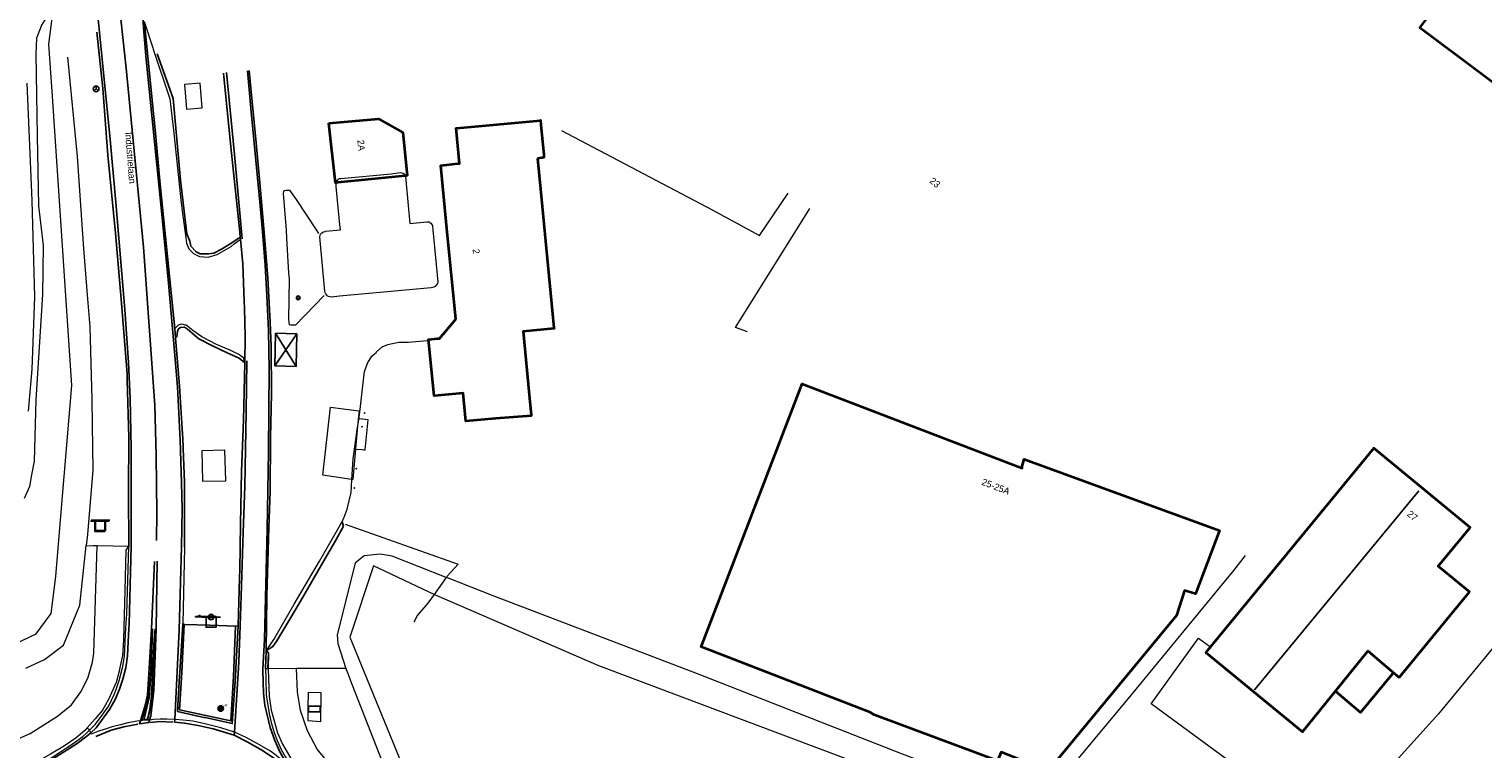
# Model space of a CAD drawing. Header units: metres. Extents: x 169249 to 194689, y 406250 to 412203.
# Tile 83 of 256: x 172695 to 172910, y 406530 to 406637. Entities that reach past the tile are written whole.
import ezdxf
from ezdxf.enums import TextEntityAlignment as Align

# ---------------------------------------------------------------- set-up
doc = ezdxf.new("R2010")
doc.units = ezdxf.units.M
doc.layers.get('0').update_dxf_attribs({"linetype": 'CONTINUOUS'})
for name, color, linetype, lineweight in [('BGT_NLCS_N264$0$B-WE-GW-WATERGANG_INSTEEK-G', 252, 'CONTINUOUS', 18), ('BGT_NLCS_N264$0$B-WE-GW-WATERGANG_SLOOT_BODEM-G', 252, 'CONTINUOUS', 18), ('BGT_NLCS_N264$0$B-WE-GW-WATERGANG_WATERLIJN-G', 252, 'CONTINUOUS', 18), ('BGT_NLCS_N264$0$B-WE-IE-TERREINAFSCHEIDING_KUNSTMATIG_HEKWERK-G', 252, 'BGT_NLCS_N264$0$IE-TERREINAFSCHEIDING-KUNSTMATIG', 18), ('BGT_NLCS_N264$0$B-WE-OG-BREUKLIJN-G', 252, 'CONTINUOUS', 18), ('BGT_NLCS_N264$0$B-WE-OG-TOPOGRAFIE_BEBOUWING-G', 252, 'CONTINUOUS', 35), ('BGT_NLCS_N264$0$B-WE-OG-TOPOGRAFIE_BEBOUWING_LUIFEL-G', 252, 'CONTINUOUS', 18), ('BGT_NLCS_N264$0$B-WE-OG-TOPOGRAFIE_CULTUURSCHEIDING-G', 252, 'CONTINUOUS', 18), ('BGT_NLCS_N264$0$B-WE-OG-TOPOGRAFIE_TERREIN_GROEN-GV', 252, 'CONTINUOUS', 18), ('BGT_NLCS_N264$0$B-WE-OG-TOPOGRAFIE_WATER-GV', 252, 'CONTINUOUS', 18), ('BGT_NLCS_N264$0$B-WE-OG-TOPOGRAFIE_WEG_BERM-GV', 252, 'CONTINUOUS', 18), ('BGT_NLCS_N264$0$B-WE-OG-TOPOGRAFIE_WEG_RIJWEG-GV', 252, 'CONTINUOUS', 18), ('BGT_NLCS_N264$0$B-WE-OG-TOPOGRAFIE_WEG_VERHARD-G', 252, 'CONTINUOUS', 18), ('BGT_NLCS_N264$0$B-WE-VW-BEWEGWIJZERING_DRAAGCONSTRUCTIE-S', 252, 'CONTINUOUS', 25), ('BGT_NLCS_N264$0$B-WE-VW-VERKEERSTEKEN_BORD-S', 252, 'CONTINUOUS', 25), ('X-XX-AL-REFERENTIE-G', 7, 'CONTINUOUS', 18)]:
    doc.layers.add(name, color=color, linetype=linetype, lineweight=lineweight)
for name, color, linetype in [('BGT_NLCS_N264$0$B-WE-IE-MEUBILAIR_WEGMEUBILAIR-S', 252, 'CONTINUOUS'), ('BGT_NLCS_N264$0$B-WE-KG-KADASTRAAL_NOK-G', 252, 'CONTINUOUS'), ('BGT_NLCS_N264$0$B-WE-OG-TOPOGRAFIE_WEG_RIJWEG-G', 252, 'CONTINUOUS'), ('BGT_NLCS_N264$0$B-WE-OG-TOPOGRAFIE_WEG_VERKEERSEILAND-GV', 252, 'CONTINUOUS'), ('BGT_NLCS_N264$0$B-WE-VH-KANTOPSLUITING-G', 252, 'CONTINUOUS'), ('BGT_NLCS_N264$0$B-WE-VW-MARKERING-G', 252, 'CONTINUOUS'), ('BGT_NLCS_N264$0$Label_Nummeraanduidingreeks', 252, 'CONTINUOUS'), ('BGT_NLCS_N264$0$Label_Openbareruimte', 252, 'CONTINUOUS')]:
    doc.layers.add(name, color=color, linetype=linetype)
doc.styles.add('BGT_NLCS_N264$0$NLCS-ISO', font='NLCS-ISO.ttf')
doc.styles.add('BGT_NLCS_N264$0$STANDARD', font='txt')
doc.linetypes.add('BGT_NLCS_N264$0$IE-TERREINAFSCHEIDING-KUNSTMATIG', pattern='A,4,[82,NLCS.SHX,S=0.75,R=90,X=0,Y=0],4,-2', length=10)

# ---------------------------------------------------------------- blocks, each defined once
blk = doc.blocks.new('BGT_NLCS_N264$0$SIE-WEG_STRAATNAAMBORD_PAAL-SO')
blk.add_line((-0.3, 0), (0.3, 0))
for radius in [0.2, 0.0745]:
    blk.add_circle((0, 0), radius)
at = {"style": 'BGT_NLCS_N264$0$NLCS-ISO'}
blk.add_attdef('STRAATNAAMBORD', (0.28, 0.29), '', height=0.35, dxfattribs=at)
blk = doc.blocks.new('BGT_NLCS_N264$0$SIE-WEG_WEGWIJZER-SO')
for q in [(-0.29, -0.29), (0, 0.41), (0.29, -0.29)]:
    blk.add_line((0, 0), q)
blk.add_circle((0, 0), 0.413)
blk = doc.blocks.new('BGT_NLCS_N264$0$SVW-VERKEERSTEKEN_BORD_ANWB-SO')
blk.add_line((-1.375, 0), (1.375, 0))
at = {"flags": 128}
blk.add_lwpolyline([(-0.75, 0), (-0.75, -1.5), (0.75, -1.5), (0.75, 0)], close=True, dxfattribs=at)
blk = doc.blocks.new('BGT_NLCS_N264$0$SIE-WEG_SCHRIKHEK')
for points in [[(-1.125, 0), (-1.125, 0.1), (-1.5, 0.1), (-1.5, 0)], [(-0.375, 0), (-0.375, 0.1), (-0.75, 0.1), (-0.75, 0)], [(0.375, 0.1), (0, 0.1), (0, 0), (0.375, 0)], [(1.125, 0), (1.125, 0.1), (0.75, 0.1), (0.75, 0)]]:
    blk.add_hatch(color=0).paths.add_polyline_path(points)
at = {"color": 0}
for p, q in [((-1.125, 0), (-1.125, 0.1)), ((-0.75, 0), (-0.75, 0.1)), ((-0.375, 0), (-0.375, 0.1)), ((0, 0.1), (0, 0)), ((0.375, 0.1), (0.375, 0)), ((0.75, 0.1), (0.75, 0)), ((1.125, 0.1), (1.125, 0))]:
    blk.add_line(p, q, dxfattribs=at)
at = {"flags": 128}
for points in [[(-1.5, 0.1), (1.5, 0.1), (1.5, 0), (-1.5, 0)], [(-1.0125, 0.1), (-1.0125, 0.25), (-0.8625, 0.25), (-0.8625, 0.1)], [(0.8625, 0.1), (0.8625, 0.25), (1.0125, 0.25), (1.0125, 0.1)]]:
    blk.add_lwpolyline(points, close=True, dxfattribs=at)
blk = doc.blocks.new('BGT_NLCS_N264$0$SIE-WEG_RECLAMEZUIL-SO')
for p, q in [((-0.194425, 0.194425), (0.194425, 0.194425)), ((-0.194425, -0.194425), (-0.194425, 0.194425)), ((0.194425, -0.194425), (0.194425, 0.194425)), ((-0.194425, -0.194425), (0.194425, -0.194425))]:
    blk.add_line(p, q)
blk.add_circle((0, 0), 0.275)
at = {"style": 'BGT_NLCS_N264$0$NLCS-ISO'}
blk.add_text('R', height=0.275, dxfattribs=at).set_placement((0, 0), align=Align.MIDDLE_CENTER)
blk = doc.blocks.new('BGT_NLCS_N264$0$SKL-ET_OV_KAST_ALGEMEEN-SO')
for p, q in [((-0.91, 0.44), (0.84, 0.44)), ((-0.91, -0.43), (-0.91, 0.44)), ((0.84, 0.44), (0.84, -0.43)), ((0.84, -0.43), (-0.91, -0.43))]:
    blk.add_line(p, q)
blk = doc.blocks.new('BGT_NLCS_N264')
at = {"layer": 'BGT_NLCS_N264$0$B-WE-GW-WATERGANG_INSTEEK-G'}
for points in [[(172700.52, 406632.54, 17.44), (172701.93, 406617.83, 17.41), (172702.55, 406609.19, 17.37), (172702.9, 406604.23, 17.34), (172703.4, 406597.95, 17.33), (172703.82, 406592.6, 17.32), (172704.15, 406581.86, 17.31), (172704.19, 406578.03, 17.3), (172704.28, 406571.36, 17.27), (172703.47, 406561.85, 17.22), (172703.29, 406560.2, 17.21)], [(172694.72, 406580.13, 16.05), (172695.31, 406586.36, 16.12), (172695.66, 406597.06, 16.04), (172695.28, 406611.32, 16.07), (172694.56, 406628.7, 16.12)], [(172756.65, 406555.49, 17.65), (172748.64, 406558.64, 17.65), (172746.83, 406558.93, 17.68), (172744.47, 406558.68, 17.68), (172744.01, 406558.31, 17.69), (172743.17, 406557.62, 17.69), (172740.47, 406547.01, 17.68), (172740.56, 406545.72, 17.68), (172741.79, 406542.02, 17.59)], [(172844.41, 406521.56, 17.75), (172842.19, 406522.4, 17.78), (172839.65, 406523.47, 17.78), (172824.27, 406529.33, 17.79), (172793.86, 406541.2, 17.73), (172763.61, 406552.75, 17.64), (172756.81, 406555.43, 17.65), (172756.65, 406555.49, 17.65)]]:
    blk.add_polyline3d(points, dxfattribs=at)
at = {"layer": 'BGT_NLCS_N264$0$B-WE-GW-WATERGANG_SLOOT_BODEM-G'}
blk.add_line((172754.96, 406552.89, 15.71), (172754.84, 406552.94, 15.72), dxfattribs=at)
for points in [[(172691.54, 406545.06, 15.76), (172695.88, 406547.12, 15.67), (172698.08, 406550.14, 15.76), (172698.8, 406555.61, 15.63), (172699.64, 406565.73, 15.69), (172701.16, 406583.94, 15.8), (172698.29, 406626.78, 15.9), (172697.78, 406634.48, 15.92), (172698.27, 406638.28, 16.26), (172698.39, 406640.41, 16.22), (172698.39, 406640.44, 16.22), (172698.12, 406640.4, 16.22), (172697.9, 406640.37, 16.22), (172697.5, 406640.28, 16.16), (172697.56, 406638.76, 16.21), (172696.77, 406637.45, 16.04), (172696.73, 406637.38, 16.04), (172695.93, 406635.36, 15.95), (172695.83, 406632.99, 15.83), (172696.05, 406620.9, 15.82), (172696.24, 406610.54, 15.8)], [(172754.84, 406552.94, 15.72), (172754.12, 406553.29, 15.75), (172745.89, 406557.22, 16.11), (172742.36, 406546.62, 16.1), (172752.65, 406521.55, 15.88), (172775.82, 406513.61, 15.87), (172799.5, 406506.88, 15.89), (172816.36, 406502.91, 16.26), (172827.38, 406500.96, 15.71), (172857.82, 406495.55, 15.63), (172879.55, 406492.47, 15.67), (172898.6, 406490.38, 15.56), (172926.21, 406487.4, 15.79), (172945.4, 406485.6, 15.83), (172967.27, 406483.04, 15.77), (172977.07, 406482.54, 15.83), (172984.19, 406482.93, 15.73)]]:
    blk.add_polyline3d(points, dxfattribs=at)
at = {"layer": 'BGT_NLCS_N264$0$B-WE-GW-WATERGANG_WATERLIJN-G'}
for points in [[(172696.24, 406610.54, 15.8), (172696.93, 406604.63, 15.8), (172696.83, 406597.42, 15.8), (172695.85, 406581.8, 15.8), (172695.57, 406572.72, 15.8), (172695.2, 406570.69, 15.8), (172694.89, 406568.94, 15.8), (172694.12, 406567.16, 15.8)], [(172842.12, 406518.64, 15.81), (172834.68, 406521.57, 15.81), (172779.25, 406542.41, 15.81), (172771.14, 406545.91, 15.78), (172758.59, 406551.32, 15.73), (172754.96, 406552.89, 15.71)]]:
    blk.add_polyline3d(points, dxfattribs=at)
at = {"layer": 'BGT_NLCS_N264$0$B-WE-IE-MEUBILAIR_WEGMEUBILAIR-S'}
for p in [(172744.54, 406579.85, 18.36), (172744.16, 406577.8, 18.25), (172743.34, 406571.59, 18.41), (172743.05, 406568.74, 18.12)]:
    blk.add_point(p, dxfattribs=at)
at = {"layer": 'BGT_NLCS_N264$0$B-WE-IE-TERREINAFSCHEIDING_KUNSTMATIG_HEKWERK-G'}
for points in [[(172741.68, 406563.36, 18.32), (172758.41, 406557.45, 18.25), (172756.85, 406555.75, 18.12), (172756.77, 406555.65, 18.12), (172756.65, 406555.49, 18.04)], [(172844.41, 406521.56, 17.87), (172844.74, 406521.98, 18.09), (172844.86, 406522.13, 18.09), (172857.48, 406537.27, 18.22), (172873.37, 406556.52, 18.23), (172875.06, 406558.75, 18.25)], [(172756.65, 406555.49, 18.04), (172754.86, 406552.97, 16.89), (172754.84, 406552.94, 16.88)], [(172754.84, 406552.94, 16.88), (172753.94, 406551.68, 16.3), (172752.37, 406549.88, 16.18), (172751.85, 406548.88, 16.17)]]:
    blk.add_polyline3d(points, dxfattribs=at)
at = {"layer": 'BGT_NLCS_N264$0$B-WE-KG-KADASTRAAL_NOK-G'}
blk.add_line((172900.75, 406568.34, 24.24), (172876.4, 406538.82, 24.21), dxfattribs=at)
at = {"layer": 'BGT_NLCS_N264$0$B-WE-OG-BREUKLIJN-G'}
blk.add_polyline3d([(172713.46, 406547.87, 17.56), (172713.34, 406546.28, 17.61), (172712.93, 406537.91, 17.64), (172712.69, 406535.99, 17.64), (172712.33, 406534.48, 17.64), (172711.86, 406534.47, 17.64), (172712.17, 406535.56, 17.72), (172712.66, 406537.72, 17.61), (172712.98, 406541.79, 17.61), (172713.19, 406547.9, 17.57)], dxfattribs=at)
at = {"layer": 'BGT_NLCS_N264$0$B-WE-OG-TOPOGRAFIE_BEBOUWING-G'}
for points in [[(172932.98, 406612.95, 25.19), (172928.45, 406616.33, 25.19), (172900.93, 406636.9, 25.19), (172915.71, 406656.7, 25.19)], [(172739.27, 406622.76, 21.24), (172746.6, 406623.41, 21.51), (172750.19, 406621.38, 21.57), (172750.86, 406615, 20.98), (172750.7, 406614.99, 20.98), (172750.56, 406614.97, 20.98)], [(172740.34, 406613.94, 20.93), (172740.23, 406613.93, 20.93), (172739.27, 406622.76, 21.24)], [(172770.17, 406617.56, 22.64), (172770.61, 406613.02, 22.36), (172772.61, 406592.46, 21.08), (172772.62, 406592.37, 21.07), (172768.05, 406591.91, 21.99), (172768.99, 406582.04, 22.01), (172769.22, 406579.53, 22.01), (172769.23, 406579.44, 22.01), (172764, 406579.01, 21.98), (172759.57, 406578.65, 21.95), (172759.17, 406582.76, 21.95), (172754.89, 406582.38, 21.95), (172754.86, 406582.38, 21.95), (172754, 406590.71, 21.95), (172754.04, 406590.71, 21.95), (172755.36, 406590.86, 22.01), (172755.63, 406590.89, 22.03), (172758.05, 406593.76, 21.15), (172758.06, 406593.78, 21.15), (172757.13, 406603.17, 21.77), (172756.74, 406607.18, 22.04), (172755.82, 406616.48, 22.66), (172755.84, 406616.48, 22.66), (172757.94, 406616.73, 22.61), (172758.59, 406616.81, 22.6), (172758.14, 406622.01, 22.62), (172758.15, 406622.01, 22.62), (172770.62, 406623.19, 22.65), (172770.62, 406623.2, 22.65), (172770.68, 406622.51, 22.65), (172771.1, 406618.02, 22.66), (172771.13, 406617.67, 22.66), (172770.17, 406617.56, 22.64)], [(172750.56, 406614.97, 20.98), (172740.56, 406613.97, 20.93), (172740.34, 406613.94, 20.93)], [(172842, 406571.72, 23.21), (172842, 406571.97, 22.49), (172842.28, 406573.03, 22.49), (172871.24, 406562.42, 22.38), (172867.69, 406553.05, 22.38), (172866.02, 406553.57, 22.4), (172864.85, 406549.85, 22.4), (172845.85, 406526.83, 22.39), (172838.87, 406529.61, 22.39), (172838.35, 406528.34, 22.4), (172820.05, 406535.16, 22.45), (172819.53, 406535.5, 22.97), (172794.41, 406545.21, 23.09), (172794.5, 406545.45, 23.09), (172809.41, 406584.15, 23.14), (172842, 406571.69, 23.29), (172842, 406571.72, 23.21)], [(172897.84, 406540.65, 23.38), (172908.27, 406553.38, 23.38), (172903.62, 406557.16, 23.38), (172908.38, 406562.87, 23.38), (172894.1, 406574.62, 23.38), (172869.21, 406544.39, 23.38), (172883.52, 406532.62, 23.38), (172893.17, 406544.54, 23.38), (172893.21, 406544.6, 23.38), (172895.91, 406542.3, 23.38), (172897.84, 406540.65, 23.38)], [(172896.85, 406541.2, 21.15), (172892.11, 406535.48, 21.15), (172888.5, 406538.53, 21.15)]]:
    blk.add_polyline3d(points, dxfattribs=at)
at = {"layer": 'BGT_NLCS_N264$0$B-WE-OG-TOPOGRAFIE_BEBOUWING_LUIFEL-G'}
for points in [[(172750.56, 406614.97, 24.15), (172750.6, 406614.9, 24.15), (172750.65, 406614.32, 24.14), (172751.25, 406607.89, 24.05), (172753.79, 406608.18, 24.09), (172754.12, 406608.14, 24.09), (172754.2, 406608.08, 24.09), (172754.38, 406607.96, 24.09), (172754.57, 406607.74, 24.09), (172754.6, 406607.57, 24.09), (172754.66, 406606.98, 24.09), (172755.42, 406599.25, 24.07), (172755.36, 406599.02, 24.08), (172755.15, 406598.76, 24.1), (172755.02, 406598.58, 24.1), (172754.8, 406598.47, 24.1), (172754.59, 406598.41, 24.1), (172754.42, 406598.4, 24.08), (172740.82, 406597.13, 24.12), (172739.57, 406597.01, 24.13), (172739.22, 406597.11, 24.13), (172739.02, 406597.22, 24.13), (172738.96, 406597.29, 24.12), (172738.84, 406597.43, 24.12), (172738.79, 406597.52, 24.12), (172738.7, 406597.67, 24.12), (172738.68, 406597.7, 24.12), (172738.67, 406597.9, 24.12), (172737.92, 406605.93, 24.11), (172737.92, 406605.95, 24.11), (172738, 406606.32, 24.11), (172738.21, 406606.54, 24.11), (172738.44, 406606.68, 24.12), (172738.68, 406606.75, 24.12), (172738.76, 406606.77, 24.12), (172740.96, 406606.98, 24.1), (172740.89, 406607.73, 24.1), (172740.33, 406613.39, 24.11), (172740.32, 406613.49, 24.11), (172740.33, 406613.83, 24.11), (172740.34, 406613.94, 24.11)], [(172740.34, 406613.94, 24.11), (172740.35, 406614.07, 24.11), (172740.5, 406614.31, 24.11), (172740.52, 406614.33, 24.11)], [(172740.52, 406614.33, 24.11), (172740.66, 406614.46, 24.11), (172740.8, 406614.58, 24.11), (172741.01, 406614.59, 24.11), (172748.47, 406615.28, 24.12), (172749.86, 406615.45, 24.14), (172750.24, 406615.37, 24.15), (172750.25, 406615.37, 24.15), (172750.44, 406615.2, 24.15), (172750.51, 406615.05, 24.15), (172750.56, 406614.97, 24.15)]]:
    blk.add_polyline3d(points, dxfattribs=at)
at = {"layer": 'BGT_NLCS_N264$0$B-WE-OG-TOPOGRAFIE_CULTUURSCHEIDING-G'}
blk.add_polyline3d([(172720.44, 406574.25, 17.71), (172720.55, 406569.73, 17.73), (172723.96, 406569.82, 17.77), (172723.83, 406574.35, 17.73), (172720.44, 406574.25, 17.71)], dxfattribs=at)
at = {"layer": 'BGT_NLCS_N264$0$B-WE-OG-TOPOGRAFIE_TERREIN_GROEN-GV'}
for p, q in [((172709.62, 406560.09, 17.43), (172709.72, 406560.1, 17.45)), ((172717.86, 406559.99, 17.58), (172717.6, 406548.68, 17.59)), ((172725.81, 406548.33, 17.66), (172726.04, 406556.57, 5.06)), ((172730.27, 406544.37, 0.89), (172730.18, 406541.96, 17.68))]:
    blk.add_line(p, q, dxfattribs=at)
at = {"layer": 'BGT_NLCS_N264$0$B-WE-OG-TOPOGRAFIE_WATER-GV'}
blk.add_line((172703.29, 406560.2, 17.21), (172704.38, 406560.18, 17.25), dxfattribs=at)
for points in [[(172694.37, 406542.06, 17.24), (172697.1, 406543.34, 17.13), (172699.93, 406545.44, 17.13), (172702.37, 406551.39, 17.19), (172703.29, 406560.2, 17.21)], [(172741.79, 406542.02, 17.59), (172742.05, 406541.25, 17.57), (172742.65, 406539.69, 17.57), (172748.63, 406524.42, 17.52), (172749.17, 406523.64, 17.5), (172750.67, 406521.48, 17.48), (172752.12, 406519.92, 17.47), (172753.73, 406518.99, 17.47), (172768.64, 406513.93, 17.37), (172787.89, 406508.14, 17.31), (172813.67, 406502.02, 17.33), (172835.01, 406497.5, 17.35), (172856.69, 406494.06, 17.38), (172867.53, 406492.55, 17.45), (172899.8, 406488.53, 17.52), (172929.15, 406485.55, 17.53), (172952.54, 406482.66, 17.59), (172961.71, 406481.51, 17.62), (172964.84, 406481.12, 17.63), (172977.53, 406480.6, 17.64), (172988.12, 406480.85, 17.7)]]:
    blk.add_polyline3d(points, dxfattribs=at)
at = {"layer": 'BGT_NLCS_N264$0$B-WE-OG-TOPOGRAFIE_WEG_BERM-GV'}
for p, q in [((172704.94, 406560.17, 17.27), (172704.38, 406560.18, 17.25)), ((172709.62, 406560.09, 17.43), (172704.94, 406560.17, 17.27)), ((172730.18, 406541.96, 17.68), (172729.87, 406541.95, 17.55)), ((172730.25, 406541.96, 17.71), (172730.18, 406541.96, 17.68)), ((172734.48, 406541.98, 17.67), (172730.25, 406541.96, 17.71)), ((172703.79, 406532.87, 17.71), (172703.43, 406533.2, 17.81))]:
    blk.add_line(p, q, dxfattribs=at)
for points in [[(172455.27, 406585.46, 17.38), (172508.57, 406575.14, 17.39), (172565.99, 406561.95, 17.44), (172671.75, 406534.13, 17.55), (172683.95, 406530.84, 17.62), (172686.86, 406530.44, 17.66), (172688.31, 406530.5, 17.7), (172689.4, 406530.62, 17.7), (172690.68, 406530.84, 17.7), (172693.29, 406531.64, 17.73), (172695.01, 406532.39, 17.74), (172699.06, 406534.96, 17.73), (172701.11, 406536.62, 17.72), (172702.48, 406538.55, 17.67), (172703.05, 406539.58, 17.66), (172703.57, 406540.74, 17.64), (172704.21, 406542.94, 17.59), (172704.43, 406544.28, 17.54), (172704.94, 406560.17, 17.27)], [(172709.62, 406560.09, 17.43), (172709.47, 406559.97, 17.55), (172709.19, 406559.53, 17.55), (172709.02, 406553.56, 17.59), (172708.83, 406546.26, 17.61), (172708.65, 406543.91, 17.62), (172708.28, 406542.17, 17.66), (172708.17, 406541.61, 17.67), (172707.75, 406539.93, 17.72), (172706.58, 406537.4, 17.76), (172705.69, 406535.85, 17.76), (172704.63, 406534.53, 17.83), (172703.43, 406533.2, 17.81)], [(172703.79, 406532.87, 17.71), (172704.65, 406533.76, 17.68), (172705.64, 406535.1, 17.68), (172706.63, 406536.48, 17.63), (172707.42, 406538.15, 17.61), (172707.79, 406539.05, 17.61), (172708.19, 406540.22, 17.58), (172708.63, 406541.91, 17.55), (172708.67, 406542.15, 17.54), (172708.7, 406542.31, 17.54), (172708.95, 406543.81, 17.5), (172709.18, 406548.02, 17.45), (172709.3, 406550.09, 17.43), (172709.62, 406560.09, 17.43)], [(172729.87, 406541.95, 17.55), (172729.9, 406540.41, 17.59), (172729.96, 406538.14, 17.64), (172730.15, 406536.81, 17.67), (172730.46, 406535.09, 17.67), (172730.68, 406533.99, 17.71), (172731.13, 406532.54, 17.72), (172731.61, 406531.32, 17.74), (172732.2, 406530, 17.77), (172732.83, 406528.86, 17.73), (172733.33, 406528.18, 17.77)], [(172730.25, 406541.96, 17.71), (172730.32, 406540.4, 17.75), (172730.43, 406537.9, 17.8), (172730.71, 406535.85, 17.8), (172731.64, 406532.48, 17.83), (172732.39, 406530.8, 17.84), (172733.76, 406528.42, 17.85)], [(172741.79, 406542.02, 17.59), (172735.64, 406541.98, 17.65), (172734.48, 406541.98, 17.67)], [(172869.3, 406484.97, 17.66), (172869.59, 406487.58, 17.75), (172845.43, 406491.1, 17.71), (172812.99, 406497.18, 17.69), (172794.46, 406501.47, 17.69), (172770.53, 406507.38, 17.68), (172759.59, 406510.27, 17.68), (172755.11, 406511.48, 17.68), (172751.97, 406512.32, 17.68), (172750.44, 406512.95, 17.68), (172749.45, 406513.44, 17.69), (172747.71, 406514.68, 17.69), (172745.79, 406516.99, 17.77), (172744.38, 406519.67, 17.78), (172743, 406522.58, 17.79), (172741.35, 406525.2, 17.78), (172740.52, 406526.37, 17.78), (172739.42, 406527.76, 17.78), (172737.54, 406530.06, 17.78), (172736.1, 406532.76, 17.75), (172735.03, 406535.79, 17.7), (172734.6, 406538.56, 17.65), (172734.48, 406541.98, 17.67)], [(172736.15, 406536.22, 17.66), (172736.13, 406534.28, 17.65), (172736.78, 406534.24, 17.66), (172738.08, 406534.16, 17.68), (172738.11, 406538.38, 17.68), (172736.18, 406538.47, 17.67), (172736.15, 406536.22, 17.66)], [(172703.43, 406533.2, 17.81), (172703.1, 406532.84, 17.81), (172701.8, 406531.72, 17.81), (172700.07, 406530.53, 17.82), (172698, 406529.29, 17.81), (172696.08, 406528.23, 17.8)], [(172696.32, 406527.8, 17.71), (172697.64, 406528.47, 17.71), (172699.33, 406529.57, 17.73), (172700.53, 406530.34, 17.73), (172701.38, 406530.89, 17.71), (172702.77, 406531.93, 17.72), (172703.45, 406532.53, 17.71), (172703.79, 406532.87, 17.71)]]:
    blk.add_polyline3d(points, dxfattribs=at)
at = {"layer": 'BGT_NLCS_N264$0$B-WE-OG-TOPOGRAFIE_WEG_RIJWEG-G'}
for p, q in [((172726.13, 406605.9, 17.7), (172726.16, 406605.61, 17.7)), ((172716.53, 406590.96, 17.62), (172716.42, 406592.38, 17.62))]:
    blk.add_line(p, q, dxfattribs=at)
for points in [[(172716.42, 406592.38, 17.62), (172715.65, 406600.11, 17.64), (172714.44, 406611.76, 17.64), (172714.26, 406613.67, 17.65), (172713.54, 406621.31, 17.69), (172711.97, 406637.06, 17.75), (172711.9, 406637.81, 17.76)], [(172704.87, 406636.23, 17.72), (172705.77, 406627.9, 17.68), (172706.5, 406618.03, 17.63), (172707.63, 406606.49, 17.6), (172708.52, 406596.13, 17.57), (172709.34, 406585.63, 17.63), (172709.35, 406585.43, 17.63), (172709.37, 406584.7, 17.62), (172709.61, 406576.2, 17.49), (172709.56, 406568.17, 17.47), (172709.62, 406560.09, 17.43)], [(172723.63, 406630.17, 17.73), (172724.72, 406619.25, 17.7), (172726.05, 406606.64, 17.7), (172726.13, 406605.9, 17.7)], [(172729.94, 406544.61, 17.54), (172730.07, 406552.78, 17.59), (172730.36, 406562.88, 17.6), (172730.56, 406568.2, 17.61), (172730.61, 406576.21, 17.68), (172730.75, 406582.66, 17.74), (172730.68, 406589.69, 17.77), (172730.57, 406593.28, 17.76), (172730.21, 406599.88, 17.76), (172729.73, 406605.98, 17.78), (172729.13, 406612.87, 17.75), (172728.46, 406619.84, 17.79), (172727.68, 406627.95, 17.81), (172727.43, 406630.57, 17.82)], [(172726.16, 406605.61, 17.7), (172726.48, 406601.95, 17.72), (172726.72, 406596.38, 17.71), (172726.75, 406595.35, 17.71), (172726.85, 406591.23, 17.7), (172726.85, 406591.08, 17.7), (172726.85, 406590.9, 17.7), (172726.81, 406587.54, 17.67), (172726.81, 406587.28, 17.66)], [(172717.86, 406559.99, 17.58), (172717.88, 406568.45, 17.61), (172717.88, 406568.81, 17.61), (172717.85, 406569.59, 17.61), (172717.71, 406573.32, 17.61), (172717.61, 406576.02, 17.61), (172717.52, 406577.48, 17.61), (172717.11, 406583.81, 17.62), (172716.53, 406590.96, 17.62)], [(172726.81, 406587.28, 17.66), (172726.62, 406578.78, 17.66), (172726.3, 406571.16, 17.64), (172726.14, 406563.38, 17.64), (172726.04, 406556.57, 17.65)], [(172726.04, 406556.57, 17.65), (172726.02, 406555.5, 17.66), (172725.81, 406548.33, 17.66)], [(172729.87, 406541.95, 17.55), (172729.86, 406542.06, 17.55), (172729.94, 406544.61, 17.54)]]:
    blk.add_polyline3d(points, dxfattribs=at)
at = {"layer": 'BGT_NLCS_N264$0$B-WE-OG-TOPOGRAFIE_WEG_RIJWEG-GV'}
for p, q in [((172711.59, 406534.29, 17.64), (172711.33, 406534.26, 17.73)), ((172712.38, 406534.34, 17.73), (172711.59, 406534.29, 17.64)), ((172712.67, 406534.37, 17.74), (172712.38, 406534.34, 17.73)), ((172703.96, 406532.47, 17.72), (172703.79, 406532.87, 17.71))]:
    blk.add_line(p, q, dxfattribs=at)
for points in [[(172711.59, 406534.29, 17.64), (172712.19, 406536.2, 17.68), (172712.64, 406538.24, 17.66), (172712.79, 406540.41, 17.63), (172712.86, 406541.8, 17.58), (172712.97, 406544.07, 17.55), (172713.19, 406547.9, 17.52)], [(172713.47, 406547.87, 17.52), (172713.24, 406542.12, 17.56), (172713.24, 406541.78, 17.57), (172713.19, 406539.09, 17.6), (172713.08, 406537.51, 17.65), (172712.83, 406536.11, 17.67), (172712.38, 406534.34, 17.73)], [(172711.33, 406534.26, 17.73), (172710.85, 406534.21, 17.71), (172709.45, 406533.96, 17.71), (172708.37, 406533.68, 17.71), (172707.13, 406533.36, 17.71), (172706.08, 406533.03, 17.71), (172705.04, 406532.67, 17.71), (172704.03, 406532.3, 17.71), (172703.96, 406532.47, 17.72)], [(172716.42, 406534.47, 17.78), (172715.24, 406534.5, 17.73), (172714.26, 406534.49, 17.73), (172713.25, 406534.43, 17.73), (172712.67, 406534.37, 17.74)], [(172725.25, 406532.57, 17.78), (172723.23, 406533.23, 17.73), (172721.08, 406533.75, 17.73), (172720.68, 406533.84, 17.73), (172719.11, 406534.18, 17.73), (172717.66, 406534.37, 17.73), (172716.42, 406534.47, 17.78)], [(172732.98, 406527.91, 17.78), (172732.65, 406528.14, 17.73), (172731.42, 406529.14, 17.73), (172730.58, 406529.78, 17.73), (172728.96, 406530.72, 17.73), (172727.01, 406531.78, 17.73), (172725.25, 406532.57, 17.78)]]:
    blk.add_polyline3d(points, dxfattribs=at)
at = {"layer": 'BGT_NLCS_N264$0$B-WE-OG-TOPOGRAFIE_WEG_VERHARD-G'}
for points in [[(172711.9, 406637.81, 17.76), (172713.16, 406633.94, 17.74), (172713.23, 406633.73, 17.74), (172715.7, 406626.36, 17.7), (172716.21, 406621.75, 17.66), (172717.32, 406611.42, 17.64), (172717.49, 406609.79, 17.63), (172718.04, 406605.8, 17.6), (172718.14, 406605.01, 17.59), (172718.49, 406604.15, 17.57), (172719.19, 406603.49, 17.56), (172720.06, 406603.04, 17.56), (172721.36, 406602.95, 17.57), (172722.71, 406603.34, 17.59), (172724.76, 406604.53, 17.66), (172725.24, 406604.9, 17.68), (172726.1, 406605.56, 17.7), (172726.16, 406605.61, 17.7)], [(172718.14, 406624.83, 18.2), (172720.48, 406625.02, 18.2), (172720.2, 406628.71, 18.21), (172717.84, 406628.51, 18.19), (172718.14, 406624.83, 18.2)], [(172773.72, 406621.71, 18.43), (172796.14, 406609.9, 18.25), (172803.08, 406606.13, 18.21), (172807.32, 406612.41, 18.22)], [(172738.55, 406597.23, 17.98), (172734.29, 406592.85, 17.84), (172733.95, 406592.84, 17.84), (172733.64, 406592.83, 17.84), (172733.62, 406592.83, 17.84), (172733.61, 406592.83, 17.84), (172733.44, 406592.92, 17.84), (172733.34, 406593.7, 17.82), (172733.4, 406599.72, 17.81), (172733.34, 406600.63, 17.81), (172733.04, 406605.71, 17.79), (172732.97, 406606.92, 17.78), (172732.51, 406612.36, 17.75), (172732.58, 406612.67, 17.75), (172732.6, 406612.76, 17.75), (172732.71, 406612.78, 17.75), (172732.97, 406612.83, 17.75), (172733.23, 406612.85, 17.75), (172733.41, 406612.86, 17.75), (172734.4, 406611.47, 17.77), (172737.45, 406606.81, 17.78), (172737.7, 406606.43, 17.79)], [(172801.29, 406591.87, 18.19), (172799.51, 406592.51, 18.23), (172810.52, 406610.15, 18.29)], [(172726.81, 406587.28, 17.66), (172726.64, 406587.91, 17.65), (172726.61, 406588.01, 17.65), (172726.47, 406588.11, 17.65), (172726.13, 406588.36, 17.65), (172726.02, 406588.44, 17.65), (172724.8, 406589.06, 17.65), (172722.62, 406589.97, 17.6), (172720.43, 406591.13, 17.59), (172719.09, 406592.05, 17.56), (172718.11, 406592.83, 17.6), (172717.94, 406592.87, 17.6), (172717.64, 406592.95, 17.61), (172717.36, 406593.02, 17.61), (172716.92, 406592.85, 17.62), (172716.51, 406592.47, 17.62), (172716.42, 406592.38, 17.62)], [(172743.47, 406577.37, 18.02), (172743.69, 406578.89, 18.02), (172743.89, 406580.38, 18.02), (172744.32, 406584.32, 18.06), (172744.52, 406586, 18.05), (172745.04, 406587.33, 18.04), (172745.33, 406587.79, 18.04), (172745.6, 406588.24, 18.03), (172746.32, 406588.88, 18.03), (172746.33, 406588.89, 18.03), (172746.33, 406588.89, 18.04), (172747.17, 406589.66, 18.05), (172747.99, 406590.01, 18.05), (172749.63, 406590.35, 18.06), (172750.07, 406590.34, 18.08), (172750.99, 406590.33, 18.12), (172753.83, 406590.6, 18.13)], [(172738.38, 406570.63, 18.1), (172739.49, 406580.71, 18.11), (172743.68, 406580.17, 18.05), (172743.73, 406580.17, 18.05), (172743.61, 406578.9, 18.06), (172743.47, 406577.37, 18.06)], [(172743.25, 406574.5, 18.23), (172744.2, 406574.42, 18.25), (172744.42, 406574.41, 18.26), (172744.61, 406574.39, 18.26), (172745.06, 406578.85, 18.27), (172743.73, 406578.98, 18.25)], [(172743.47, 406577.37, 18.06), (172743.2, 406574.53, 18.07), (172742.78, 406569.99, 18.09), (172742.67, 406570.01, 18.09)], [(172742.67, 406570.01, 18.03), (172742.77, 406571.52, 18.02), (172742.86, 406573.08, 18.01), (172743.47, 406577.37, 18.02)], [(172742.67, 406570.01, 18.09), (172742.61, 406570.01, 18.09), (172738.38, 406570.63, 18.1)], [(172741.22, 406563.71, 17.92), (172741.47, 406564.34, 17.94), (172741.51, 406564.44, 17.95), (172741.97, 406565.61, 17.99), (172742.55, 406568.08, 18.04), (172742.67, 406570.01, 18.03)], [(172729.94, 406544.61, 17.54), (172730.3, 406545.12, 17.55), (172731.11, 406546.29, 17.55), (172734.11, 406551.51, 17.63), (172737.88, 406557.89, 17.76), (172740.95, 406563.24, 17.91), (172741.09, 406563.49, 17.91), (172741.22, 406563.71, 17.92), (172741.22, 406563.71, 17.92)], [(172916.07, 406550.29, 18.23), (172903.66, 406535.3, 18.3), (172887.71, 406517.6, 18.09), (172875.23, 406526.41, 18.11), (172861.12, 406536.79, 17.91), (172868.11, 406546.51, 18.2), (172869.75, 406545.32, 18.2)]]:
    blk.add_polyline3d(points, dxfattribs=at)
at = {"layer": 'BGT_NLCS_N264$0$B-WE-OG-TOPOGRAFIE_WEG_VERKEERSEILAND-GV'}
for p, q in [((172717.8, 406548.54, 17.77), (172717.6, 406548.68, 17.59)), ((172725.81, 406548.33, 17.66), (172725.44, 406548.28, 17.82))]:
    blk.add_line(p, q, dxfattribs=at)
for points in [[(172717.6, 406548.68, 17.59), (172717.55, 406547.74, 17.6), (172717.17, 406541.47, 17.65), (172717.13, 406540.85, 17.66), (172716.83, 406535.61, 17.71)], [(172716.83, 406535.61, 17.71), (172720.73, 406534.76, 17.72), (172720.9, 406534.73, 17.72), (172724.93, 406533.84, 17.71), (172725.41, 406540.8, 17.65), (172725.49, 406542.06, 17.63), (172725.81, 406548.33, 17.66)], [(172725.44, 406548.28, 17.82), (172725.11, 406540.8, 17.78), (172724.71, 406534.26, 17.84), (172717.12, 406535.87, 17.79), (172717.48, 406541.46, 17.79), (172717.8, 406548.54, 17.77)], [(172725.44, 406548.28, 17.82), (172721.6, 406548.41, 18.11), (172717.8, 406548.54, 17.77)]]:
    blk.add_polyline3d(points, dxfattribs=at)
at = {"layer": 'BGT_NLCS_N264$0$B-WE-VH-KANTOPSLUITING-G'}
blk.add_line((172729.94, 406544.61, 17.54), (172730.27, 406544.37, 17.62), dxfattribs=at)
for points in [[(172726.13, 406605.9, 17.7), (172726.09, 406605.87, 17.7), (172724.86, 406605.03, 17.73), (172723.32, 406604.12, 17.72), (172722.23, 406603.53, 17.69), (172721.44, 406603.43, 17.69), (172720.19, 406603.43, 17.68), (172719.61, 406603.72, 17.68), (172718.82, 406604.55, 17.68), (172718.66, 406605.32, 17.67), (172718.22, 406606.4, 17.66), (172717.28, 406614.33, 17.73), (172716.17, 406626.41, 17.78), (172713.8, 406633.05, 17.78)], [(172716.53, 406590.96, 17.62), (172716.57, 406591, 17.64), (172716.71, 406591.13, 17.69), (172716.81, 406591.98, 17.69), (172716.96, 406592.32, 17.69), (172717.26, 406592.5, 17.68), (172717.84, 406592.54, 17.68), (172718.3, 406592.24, 17.68), (172719.98, 406590.85, 17.66), (172722.13, 406589.74, 17.67), (172724.18, 406588.75, 17.73), (172725.95, 406587.96, 17.71), (172726.81, 406587.28, 17.66)], [(172741.22, 406563.71, 17.92), (172741.22, 406563.71, 17.92), (172741.4, 406563.06, 18.05), (172740.26, 406561, 18.05), (172738.72, 406558.31, 18), (172737.05, 406555.5, 17.93), (172735.53, 406552.79, 17.93), (172733.49, 406549.33, 17.78), (172731.54, 406546.1, 17.68), (172730.96, 406545.26, 17.56), (172730.57, 406545.01, 17.55), (172730.28, 406544.83, 17.55), (172729.94, 406544.61, 17.54)], [(172730.27, 406544.37, 17.62), (172730.29, 406544.35, 17.63), (172730.25, 406541.96, 17.71)]]:
    blk.add_polyline3d(points, dxfattribs=at)
at = {"layer": 'BGT_NLCS_N264$0$B-WE-VW-MARKERING-G'}
for p, q in [((172731.36, 406591.65, 17.83), (172731.23, 406586.81, 17.85)), ((172734.51, 406591.57, 17.95), (172731.36, 406591.65, 17.83)), ((172732.87, 406589.19, 17.88), (172731.36, 406591.65, 17.83)), ((172732.87, 406589.19, 17.9), (172734.51, 406591.57, 17.95)), ((172734.39, 406586.73, 17.93), (172734.51, 406591.57, 17.95)), ((172731.23, 406586.81, 17.85), (172732.87, 406589.19, 17.9)), ((172734.39, 406586.73, 17.93), (172732.87, 406589.19, 17.88)), ((172731.23, 406586.81, 17.85), (172734.39, 406586.73, 17.93)), ((172725.25, 406532.57, 17.78), (172725.84, 406542.08, 17.69)), ((172725.22, 406532.11, 17.79), (172725.25, 406532.57, 17.78))]:
    blk.add_line(p, q, dxfattribs=at)
at = {"layer": 'BGT_NLCS_N264$0$B-WE-VW-MARKERING-G', "linetype": 'Continuous'}
blk.add_line((172729.46, 406541.74, 17.59), (172729.47, 406541.95, 17.59), dxfattribs=at)
at = {"layer": 'BGT_NLCS_N264$0$B-WE-VW-MARKERING-G'}
for points in [[(172709.95, 406560.11, 17.49), (172709.97, 406567.41, 17.52), (172709.98, 406574.58, 17.55), (172709.79, 406581.98, 17.6), (172709.56, 406587.32, 17.61), (172709, 406595.16, 17.64), (172707.66, 406611, 17.7), (172706.85, 406620.35, 17.74), (172705.71, 406631.77, 17.75), (172704.93, 406639.68, 17.86)], [(172724.06, 406630.3, 17.81), (172725.25, 406618.12, 17.77), (172726.41, 406605.64, 17.78)], [(172730.3, 406592.05, 17.79), (172730.08, 406597.25, 17.81), (172729.83, 406601.73, 17.81), (172729.44, 406606.72, 17.82), (172729.03, 406611.08, 17.8)], [(172717.41, 406560.02, 17.63), (172717.51, 406565.54, 17.65), (172717.42, 406569.53, 17.64), (172717.22, 406575.81, 17.65), (172716.8, 406583.74, 17.67), (172716.38, 406588.96, 17.66), (172716.13, 406591.75, 17.66)], [(172727.12, 406587.56, 17.75), (172727, 406580.03, 17.74), (172726.9, 406574.55, 17.71), (172726.79, 406569.02, 17.71), (172726.53, 406562.17, 17.73), (172726.31, 406554.25, 17.72), (172726.12, 406548.32, 17.72), (172725.9, 406543.02, 17.68), (172725.84, 406542.08, 17.69)], [(172703.96, 406532.47, 17.72), (172704.78, 406533.19, 17.72), (172706.73, 406535.91, 17.67), (172707.58, 406537.43, 17.66), (172708.24, 406538.94, 17.64), (172708.73, 406540.41, 17.62), (172709.15, 406542.12, 17.57), (172709.42, 406543.86, 17.54), (172709.61, 406548, 17.48), (172709.64, 406548.56, 17.47), (172709.95, 406560.11, 17.49)], [(172717.41, 406560.02, 17.63), (172717.08, 406547.75, 17.61), (172717.08, 406547.7, 17.61), (172716.42, 406534.47, 17.78)], [(172713.42, 406557.86, 17.54), (172712.96, 406547.9, 17.53), (172712.74, 406543.61, 17.56), (172712.36, 406538.08, 17.67), (172712.09, 406536.74, 17.7), (172711.33, 406534.26, 17.73)], [(172712.67, 406534.37, 17.74), (172712.86, 406534.98, 17.73), (172713.34, 406538.76, 17.64), (172713.67, 406547.86, 17.54), (172713.79, 406557.89, 17.55)], [(172729.46, 406541.74, 17.59), (172729.59, 406538.36, 17.64), (172729.77, 406536.58, 17.66), (172730.54, 406533.25, 17.73), (172731.26, 406531.32, 17.74), (172732.01, 406529.66, 17.77), (172732.98, 406527.91, 17.78)], [(172711.33, 406534.26, 17.73), (172711.19, 406533.83, 17.74), (172712.55, 406534, 17.75), (172712.67, 406534.37, 17.74)], [(172716.42, 406534.47, 17.78), (172716.4, 406534.06, 17.79), (172717.86, 406533.92, 17.79), (172719.87, 406533.57, 17.8), (172722.1, 406533.07, 17.8), (172725.22, 406532.11, 17.79)], [(172670.46, 406529.3, 17.55), (172680.25, 406526.66, 17.61), (172682.92, 406525.94, 17.62), (172686.64, 406525.43, 17.66), (172688.68, 406525.51, 17.7), (172691.76, 406525.95, 17.7), (172693.63, 406526.46, 17.71), (172695.36, 406527.07, 17.73), (172696.45, 406527.56, 17.74), (172697.36, 406527.96, 17.74), (172701.95, 406530.88, 17.73), (172703.39, 406531.98, 17.72), (172703.96, 406532.47, 17.72)]]:
    blk.add_polyline3d(points, dxfattribs=at)
at = {"layer": 'BGT_NLCS_N264$0$B-WE-VW-MARKERING-G', "linetype": 'Continuous'}
for points in [[(172713.7, 406560.94, 17.58), (172713.75, 406564.99, 17.59), (172713.68, 406573.55, 17.6), (172713.46, 406581.01, 17.66), (172711.77, 406604.4, 17.72), (172709.2, 406630.91, 17.77), (172708.23, 406639.98, 17.91)], [(172716.13, 406591.75, 17.66), (172715.47, 406599.08, 17.66), (172714.43, 406609.79, 17.69), (172713.42, 406620.02, 17.7), (172712.17, 406632.22, 17.77), (172711.8, 406636.87, 17.84), (172711.73, 406637.71, 17.85), (172711.52, 406640.4, 17.89)], [(172729.03, 406611.08, 17.8), (172728.44, 406617.22, 17.84), (172727.74, 406624.47, 17.86), (172727.18, 406630.53, 17.88)], [(172729.47, 406541.95, 17.59), (172729.69, 406546.32, 17.62), (172729.85, 406552.49, 17.66), (172730.11, 406562.62, 17.66), (172730.3, 406574.12, 17.73), (172730.42, 406586.27, 17.79), (172730.3, 406592.05, 17.79)], [(172710.92, 406533.75, 17.75), (172708.89, 406533.35, 17.75), (172706.97, 406532.85, 17.74), (172704.73, 406531.95, 17.74)], [(172716.13, 406534.06, 17.78), (172714.2, 406534.13, 17.76), (172712.79, 406534, 17.75)], [(172725.22, 406532.11, 17.79), (172727.15, 406531.16, 17.84), (172729.4, 406529.87, 17.8), (172731.4, 406528.52, 17.78), (172733.32, 406527.07, 17.78), (172733.96, 406526.43, 17.78)]]:
    blk.add_polyline3d(points, dxfattribs=at)
at = {"layer": 'BGT_NLCS_N264$0$B-WE-IE-MEUBILAIR_WEGMEUBILAIR-S', "color": 7}
blk.add_blockref('BGT_NLCS_N264$0$SKL-ET_OV_KAST_ALGEMEEN-SO', (172737.12, 406535.99, 17.71), dxfattribs=at)
at = {"layer": 'BGT_NLCS_N264$0$B-WE-VW-BEWEGWIJZERING_DRAAGCONSTRUCTIE-S', "color": 7}
for p in [(172704.76, 406627.85, 17.71), (172721.8, 406549.62, 17.93), (172723.22, 406536.08, 17.92)]:
    blk.add_blockref('BGT_NLCS_N264$0$SIE-WEG_WEGWIJZER-SO', p, dxfattribs=at)
at = {"layer": 'BGT_NLCS_N264$0$B-WE-VW-VERKEERSTEKEN_BORD-S', "color": 7}
for name, p in [('BGT_NLCS_N264$0$SIE-WEG_RECLAMEZUIL-SO', (172734.71, 406596.9, 17.94)), ('BGT_NLCS_N264$0$SVW-VERKEERSTEKEN_BORD_ANWB-SO', (172705.42, 406563.96, 17.53)), ('BGT_NLCS_N264$0$SVW-VERKEERSTEKEN_BORD_ANWB-SO', (172705.32, 406563.8, 17.48)), ('BGT_NLCS_N264$0$SVW-VERKEERSTEKEN_BORD_ANWB-SO', (172721.8, 406549.62, 17.93))]:
    blk.add_blockref(name, p, dxfattribs=at)
at = {"layer": 'BGT_NLCS_N264$0$B-WE-VW-VERKEERSTEKEN_BORD-S', "color": 7, "rotation": 0.5354589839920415}
blk.add_blockref('BGT_NLCS_N264$0$SIE-WEG_SCHRIKHEK', (172721.01, 406549.63, 17.89), dxfattribs=at)
at = {"layer": 'BGT_NLCS_N264$0$B-WE-VW-VERKEERSTEKEN_BORD-S', "color": 7}
blk.add_blockref('BGT_NLCS_N264$0$SIE-WEG_STRAATNAAMBORD_PAAL-SO', (172723.22, 406536.08, 17.92), dxfattribs=at).add_auto_attribs({'STRAATNAAMBORD': 'SN1'})
at = {"layer": 'BGT_NLCS_N264$0$Label_Nummeraanduidingreeks', "color": 7, "lineweight": 18, "style": 'BGT_NLCS_N264$0$STANDARD'}
for s, rotation, p in [('2A', -84.6, (172744.05, 406619.49)), ('23', -39.3, (172829.07, 406613.98)), ('2', -84.5, (172761.09, 406603.79)), ('25-25A', -21, (172838.08, 406568.94)), ('27', -39.3, (172899.83, 406564.63))]:
    blk.add_text(s, height=1, rotation=rotation, dxfattribs=at).set_placement(p, align=Align.MIDDLE)
at = {"layer": 'BGT_NLCS_N264$0$Label_Openbareruimte', "color": 252, "lineweight": 18, "style": 'BGT_NLCS_N264$0$STANDARD'}
blk.add_text('Industrielaan', height=1, rotation=-85.4124, dxfattribs=at).set_placement((172709.87, 406617.63), align=Align.MIDDLE)

msp = doc.modelspace()

# ---------------------------------------------------------------- block references
at = {"layer": 'X-XX-AL-REFERENTIE-G'}
msp.add_blockref('BGT_NLCS_N264', (0, 0), dxfattribs=at)

doc.saveas('drawing.dxf')
